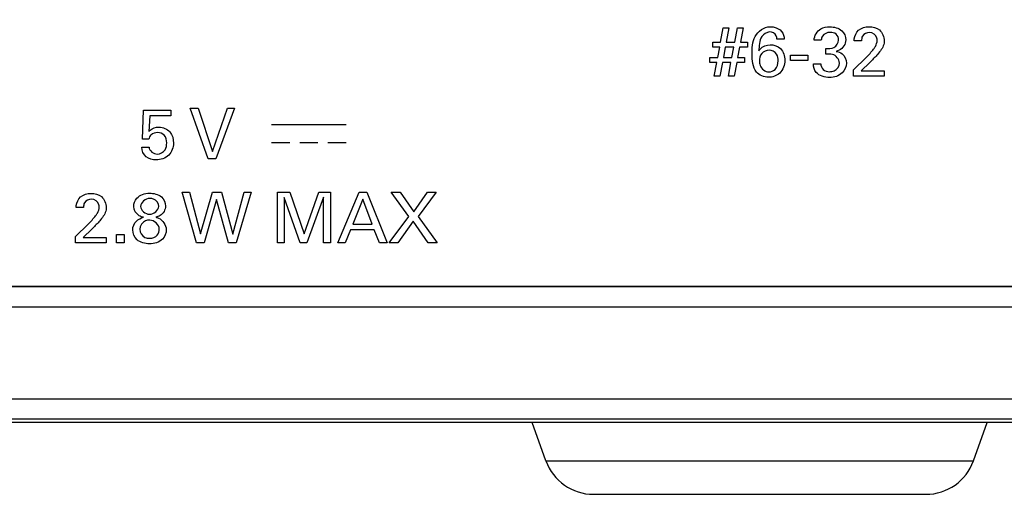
# Model space of a CAD drawing. Header units: inches. Extents: x 0 to 34, y 0 to 22.
# Tile 13 of 47: x 18.349 to 19.325, y 11.514 to 11.984. Entities that reach past the tile are written whole.
import ezdxf

# ---------------------------------------------------------------- set-up
doc = ezdxf.new("R2010")
doc.units = ezdxf.units.IN
doc.header["$LTSCALE"] = 1.87
doc.header["$MEASUREMENT"] = 0
doc.layers.get('0').update_dxf_attribs({"linetype": 'CONTINUOUS'})
doc.layers.add('DIMENSIONS', color=7, linetype='CONTINUOUS')
doc.styles.get("Standard").update_dxf_attribs({"font": 'txt', "width": 0.8})
doc.dimstyles.new('DIMSTYLE_2', dxfattribs={"dimtxt": 0.125, "dimasz": 0.18, "dimexe": 0.125, "dimexo": 0.0625, "dimgap": 0.03125, "dimtad": 0, "dimtih": 1, "dimtoh": 1, "dimdec": 3, "dimzin": 4, "dimdsep": 46, "dimtxsty": 'STANDARD', "dimblk": '_FILLED', "dimblk1": '_FILLED', "dimblk2": '_FILLED', "dimcen": 0.09, "dimadec": 0, "dimazin": 0, "dimtp": 0.001, "dimtm": 0.001, "dimtfac": 1, "dimtdec": 3, "dimtofl": 0, "dimtmove": 0, "dimatfit": 3, "dimldrblk": '_FILLED', "dimfxl": 1, "dimtolj": 1, "dimtzin": 4, "dimarcsym": 0})

# ---------------------------------------------------------------- blocks, each defined once
blk = doc.blocks.new('*D13')
at = {"layer": 'DIMENSIONS', "color": 2, "linetype": 'CONTINUOUS'}
blk.add_line((18.84108, 12.34691), (20.67193, 12.34691), dxfattribs=at)
at = {"layer": 'DIMENSIONS', "color": 2, "linetype": 'CONTINUOUS', "insert": (20.73443, 12.40941), "char_height": 0.125, "width": 1.225, "attachment_point": 1, "line_spacing_factor": 0.9}
blk.add_mtext('.762{\\Ftxt.shx;\\W1.000000;\\H0.125000; }[19.34]', dxfattribs=at)
blk = doc.blocks.new('_FILLED')
at = {"color": 0, "linetype": 'BYBLOCK'}
blk.add_solid([(0, 0), (-1, 0.1736), (-1, -0.1736)], dxfattribs=at)
blk = doc.blocks.new('*D14')
at = {"layer": 'DIMENSIONS', "color": 2, "linetype": 'CONTINUOUS'}
blk.add_line((19.30911, 12.18891), (20.67193, 12.18891), dxfattribs=at)
at = {"layer": 'DIMENSIONS', "color": 2, "linetype": 'CONTINUOUS', "insert": (20.73443, 12.25141), "char_height": 0.125, "width": 1.225, "attachment_point": 1, "line_spacing_factor": 0.9}
blk.add_mtext('.604{\\Ftxt.shx;\\W1.000000;\\H0.125000; }[15.33]', dxfattribs=at)
blk = doc.blocks.new('*D15')
at = {"layer": 'DIMENSIONS', "color": 2, "linetype": 'CONTINUOUS'}
for p, q in [((18.6706, 12.07922), (20.19479, 12.07922)), ((20.19479, 12.07922), (20.24593, 12.02483)), ((20.24593, 12.02483), (20.67193, 12.02483))]:
    blk.add_line(p, q, dxfattribs=at)
at = {"layer": 'DIMENSIONS', "color": 2, "linetype": 'CONTINUOUS', "insert": (20.73443, 12.08733), "char_height": 0.125, "width": 1.225, "attachment_point": 1, "line_spacing_factor": 0.9}
blk.add_mtext('.494{\\Ftxt.shx;\\W1.000000;\\H0.125000; }[12.54]', dxfattribs=at)

msp = doc.modelspace()

# ---------------------------------------------------------------- linework, layer by layer
at = {"color": 40, "linetype": 'CONTINUOUS'}
for p, q in [((19.04379, 11.9621), (19.04642, 11.97656)), ((19.04642, 11.97656), (19.05206, 11.97656)), ((19.05206, 11.97656), (19.04935, 11.9621)), ((19.05783, 11.9621), (19.06047, 11.97656)), ((19.06047, 11.97656), (19.0661, 11.97656)), ((19.0661, 11.97656), (19.06339, 11.9621)), ((19.10679, 11.96516), (19.09963, 11.96516)), ((19.14351, 11.96432), (19.13648, 11.96432)), ((19.18337, 11.96343), (19.17607, 11.96343)), ((19.03594, 11.9621), (19.04379, 11.9621)), ((19.03594, 11.95731), (19.03594, 11.9621)), ((19.04288, 11.95731), (19.03594, 11.95731)), ((19.04094, 11.94695), (19.04288, 11.95731)), ((19.04844, 11.95731), (19.04657, 11.94695)), ((19.05692, 11.95731), (19.04844, 11.95731)), ((19.04935, 11.9621), (19.05783, 11.9621)), ((19.05498, 11.94695), (19.05692, 11.95731)), ((19.06248, 11.95731), (19.06061, 11.94695)), ((19.07033, 11.95731), (19.06248, 11.95731)), ((19.06339, 11.9621), (19.07033, 11.9621)), ((19.07033, 11.9621), (19.07033, 11.95731)), ((19.14789, 11.95035), (19.14789, 11.95599)), ((19.03307, 11.94216), (19.03316, 11.94695)), ((19.03316, 11.94695), (19.04094, 11.94695)), ((19.04657, 11.94695), (19.05498, 11.94695)), ((19.06061, 11.94695), (19.06748, 11.94695)), ((19.06748, 11.94695), (19.06748, 11.94216)), ((19.11288, 11.94939), (19.13032, 11.94939)), ((19.11288, 11.9441), (19.11288, 11.94939)), ((19.13032, 11.9441), (19.11288, 11.9441)), ((19.13032, 11.94939), (19.13032, 11.9441)), ((19.17537, 11.93478), (19.18795, 11.94716)), ((19.04003, 11.94216), (19.03307, 11.94216)), ((19.03752, 11.92846), (19.04003, 11.94216)), ((19.04566, 11.94216), (19.04308, 11.92846)), ((19.05407, 11.94216), (19.04566, 11.94216)), ((19.05157, 11.92846), (19.05407, 11.94216)), ((19.0597, 11.94216), (19.05714, 11.92846)), ((19.06748, 11.94216), (19.0597, 11.94216)), ((19.13572, 11.94083), (19.14309, 11.94083)), ((19.17537, 11.92846), (19.17537, 11.93478)), ((19.19149, 11.94194), (19.18309, 11.93395)), ((19.18309, 11.93395), (19.20595, 11.93395)), ((19.20595, 11.93395), (19.20595, 11.92846)), ((19.04308, 11.92846), (19.03752, 11.92846)), ((19.05714, 11.92846), (19.05157, 11.92846)), ((19.20595, 11.92846), (19.17537, 11.92846)), ((18.47075, 11.8662), (18.472, 11.89484)), ((18.472, 11.89484), (18.49904, 11.89484)), ((18.49904, 11.89484), (18.49904, 11.88921)), ((18.51818, 11.89692), (18.52589, 11.89692)), ((18.53604, 11.84673), (18.51818, 11.89692)), ((18.52589, 11.89692), (18.54014, 11.85403)), ((18.54014, 11.85403), (18.55515, 11.89692)), ((18.56218, 11.89692), (18.54368, 11.84673)), ((18.55515, 11.89692), (18.56218, 11.89692)), ((18.47798, 11.88921), (18.47707, 11.87364)), ((18.49904, 11.88921), (18.47798, 11.88921)), ((18.59882, 11.8808), (18.67266, 11.8808)), ((18.47707, 11.8662), (18.47075, 11.8662)), ((18.47013, 11.85813), (18.47736, 11.85813)), ((18.59882, 11.86272), (18.61683, 11.86272)), ((18.62672, 11.86272), (18.64474, 11.86272)), ((18.65464, 11.86272), (18.67266, 11.86272)), ((18.54368, 11.84673), (18.53604, 11.84673)), ((18.51015, 11.81359), (18.5176, 11.81359)), ((18.52441, 11.7634), (18.51015, 11.81359)), ((18.5176, 11.81359), (18.52844, 11.7723)), ((18.52844, 11.7723), (18.5404, 11.81359)), ((18.5404, 11.81359), (18.54901, 11.81359)), ((18.54901, 11.81359), (18.56035, 11.77195)), ((18.56035, 11.77195), (18.57174, 11.81359)), ((18.57855, 11.81359), (18.56369, 11.7634)), ((18.57174, 11.81359), (18.57855, 11.81359)), ((18.60461, 11.81359), (18.61691, 11.81359)), ((18.60461, 11.7634), (18.60461, 11.81359)), ((18.62719, 11.7634), (18.61135, 11.80831)), ((18.61135, 11.80831), (18.61135, 11.7634)), ((18.61691, 11.81359), (18.63108, 11.77223)), ((18.63108, 11.77223), (18.64562, 11.81359)), ((18.65028, 11.80858), (18.6338, 11.7634)), ((18.64562, 11.81359), (18.65708, 11.81359)), ((18.65028, 11.7634), (18.65028, 11.80858)), ((18.65708, 11.81359), (18.65708, 11.7634)), ((18.66453, 11.7634), (18.68566, 11.81359)), ((18.68907, 11.80671), (18.67934, 11.7821)), ((18.68566, 11.81359), (18.69309, 11.81359)), ((18.69832, 11.7821), (18.68907, 11.80671)), ((18.69309, 11.81359), (18.7134, 11.7634)), ((18.71745, 11.81359), (18.72635, 11.81359)), ((18.73483, 11.78967), (18.71745, 11.81359)), ((18.72635, 11.81359), (18.7399, 11.79426)), ((18.7399, 11.79426), (18.75345, 11.81359)), ((18.76186, 11.81359), (18.744, 11.78954)), ((18.75345, 11.81359), (18.76186, 11.81359)), ((18.41239, 11.79837), (18.40509, 11.79837)), ((18.54436, 11.80629), (18.53191, 11.7634)), ((18.55597, 11.7634), (18.54436, 11.80629)), ((18.71537, 11.7634), (18.73483, 11.78967)), ((18.744, 11.78954), (18.76277, 11.7634)), ((18.4044, 11.76973), (18.41697, 11.7821)), ((18.67934, 11.7821), (18.69832, 11.7821)), ((18.73906, 11.78495), (18.72378, 11.7634)), ((18.75401, 11.7634), (18.73906, 11.78495)), ((18.4044, 11.7634), (18.4044, 11.76973)), ((18.42053, 11.77688), (18.41212, 11.76889)), ((18.41212, 11.76889), (18.43498, 11.76889)), ((18.43498, 11.76889), (18.43498, 11.7634)), ((18.44495, 11.77174), (18.45267, 11.77174)), ((18.44495, 11.7634), (18.44495, 11.77174)), ((18.45267, 11.77174), (18.45267, 11.7634)), ((18.67712, 11.77647), (18.67169, 11.7634)), ((18.70039, 11.77647), (18.67712, 11.77647)), ((18.70582, 11.7634), (18.70039, 11.77647)), ((18.43498, 11.7634), (18.4044, 11.7634)), ((18.45267, 11.7634), (18.44495, 11.7634)), ((18.53191, 11.7634), (18.52441, 11.7634)), ((18.56369, 11.7634), (18.55597, 11.7634)), ((18.61135, 11.7634), (18.60461, 11.7634)), ((18.6338, 11.7634), (18.62719, 11.7634)), ((18.65708, 11.7634), (18.65028, 11.7634)), ((18.67169, 11.7634), (18.66453, 11.7634)), ((18.7134, 11.7634), (18.70582, 11.7634)), ((18.72378, 11.7634), (18.71537, 11.7634)), ((18.76277, 11.7634), (18.75401, 11.7634))]:
    msp.add_line(p, q, dxfattribs=at)
at = {"color": 7, "linetype": 'CONTINUOUS'}
for p, q in [((14.72259, 11.72055), (19.44244, 11.72055)), ((19.44244, 11.71976), (14.72259, 11.71976)), ((19.44244, 11.69976), (14.72259, 11.69976)), ((14.72259, 11.60907), (19.44244, 11.60907)), ((14.72259, 11.58907), (19.44244, 11.58907)), ((19.44244, 11.5854), (14.72259, 11.5854)), ((18.87066, 11.5476), (18.85716, 11.5854)), ((19.29437, 11.5476), (19.30787, 11.5854)), ((18.87066, 11.5476), (19.29437, 11.5476)), ((18.91775, 11.51441), (19.24728, 11.51441))]:
    msp.add_line(p, q, dxfattribs=at)
for centre, start, end in [((18.91775, 11.56441), 199.65382, 270), ((19.24728, 11.56441), 270, 340.34618)]:
    msp.add_arc(centre, 0.05, start, end, dxfattribs=at)
at = {"color": 40, "linetype": 'CONTINUOUS'}
for points, knots in [([(19.07489, 11.95035), (19.07489, 11.95629), (19.07518, 11.96866), (19.08685, 11.97753), (19.09269, 11.97753)], [0, 0, 0, 0, 0.504284, 1, 1, 1, 1]), ([(19.09233, 11.97232), (19.08935, 11.97232), (19.08168, 11.96691), (19.08193, 11.95838), (19.0817, 11.95355)], [0, 0, 0, 0, 0.381981, 1, 1, 1, 1]), ([(19.09963, 11.96516), (19.09962, 11.96635), (19.09909, 11.97021), (19.09484, 11.97232), (19.09233, 11.97232)], [0, 0, 0, 0, 0.322062, 1, 1, 1, 1]), ([(19.09269, 11.97753), (19.0941, 11.97753), (19.09832, 11.97714), (19.10232, 11.975), (19.10421, 11.97295)], [0, 0, 0, 0, 0.336964, 1, 1, 1, 1]), ([(19.13648, 11.96432), (19.13663, 11.96859), (19.14116, 11.97642), (19.14894, 11.97746), (19.15205, 11.97746)], [0, 0, 0, 0, 0.578918, 1, 1, 1, 1]), ([(19.15205, 11.97746), (19.1562, 11.97746), (19.16437, 11.97553), (19.16777, 11.96774), (19.16777, 11.96447)], [0, 0, 0, 0, 0.559235, 1, 1, 1, 1]), ([(19.17607, 11.96343), (19.17609, 11.96414), (19.17625, 11.96799), (19.17814, 11.97193), (19.18052, 11.97399)], [0, 0, 0, 0, 0.184462, 1, 1, 1, 1]), ([(19.19094, 11.97746), (19.1945, 11.97746), (19.20272, 11.97568), (19.20582, 11.96737), (19.20582, 11.96343)], [0, 0, 0, 0, 0.474454, 1, 1, 1, 1]), ([(19.15227, 11.9719), (19.14941, 11.9719), (19.14464, 11.96983), (19.14364, 11.96561), (19.14351, 11.96432)], [0, 0, 0, 0, 0.688512, 1, 1, 1, 1]), ([(19.14789, 11.95599), (19.15064, 11.95575), (19.15672, 11.95565), (19.16075, 11.96146), (19.16075, 11.96432)], [0, 0, 0, 0, 0.491334, 1, 1, 1, 1]), ([(19.16075, 11.96432), (19.16075, 11.96643), (19.15907, 11.97112), (19.15436, 11.9719), (19.15227, 11.9719)], [0, 0, 0, 0, 0.501283, 1, 1, 1, 1]), ([(19.16777, 11.96447), (19.16777, 11.96339), (19.16715, 11.9582), (19.16215, 11.95402), (19.15817, 11.95313)], [0, 0, 0, 0, 0.209293, 1, 1, 1, 1]), ([(19.19122, 11.97184), (19.18866, 11.97184), (19.18381, 11.96964), (19.18337, 11.96509), (19.18337, 11.96343)], [0, 0, 0, 0, 0.606166, 1, 1, 1, 1]), ([(19.19894, 11.96398), (19.19894, 11.96473), (19.19872, 11.96863), (19.19434, 11.97184), (19.19122, 11.97184)], [0, 0, 0, 0, 0.192753, 1, 1, 1, 1]), ([(19.19539, 11.95542), (19.196, 11.95626), (19.19778, 11.9588), (19.19894, 11.9619), (19.19894, 11.96398)], [0, 0, 0, 0, 0.332709, 1, 1, 1, 1]), ([(19.20582, 11.96343), (19.20582, 11.96268), (19.20573, 11.95817), (19.20269, 11.95431), (19.20039, 11.9514)], [0, 0, 0, 0, 0.167918, 1, 1, 1, 1]), ([(19.0817, 11.95355), (19.08215, 11.9542), (19.08458, 11.95779), (19.08934, 11.95967), (19.09289, 11.95967)], [0, 0, 0, 0, 0.181311, 1, 1, 1, 1]), ([(19.09178, 11.95431), (19.08913, 11.95431), (19.08351, 11.95182), (19.08219, 11.94615), (19.08219, 11.94354)], [0, 0, 0, 0, 0.504377, 1, 1, 1, 1]), ([(19.10074, 11.94361), (19.10074, 11.94587), (19.10017, 11.95135), (19.09462, 11.95431), (19.09178, 11.95431)], [0, 0, 0, 0, 0.443683, 1, 1, 1, 1]), ([(19.09289, 11.95967), (19.09653, 11.95967), (19.10489, 11.95689), (19.10741, 11.94835), (19.10741, 11.94423)], [0, 0, 0, 0, 0.469641, 1, 1, 1, 1]), ([(19.15817, 11.95313), (19.16027, 11.95284), (19.1659, 11.95104), (19.16846, 11.9449), (19.16846, 11.94145)], [0, 0, 0, 0, 0.381701, 1, 1, 1, 1]), ([(19.08219, 11.94354), (19.08219, 11.94208), (19.08271, 11.93703), (19.08785, 11.93271), (19.09143, 11.93271)], [0, 0, 0, 0, 0.289943, 1, 1, 1, 1]), ([(19.10741, 11.94423), (19.10741, 11.93971), (19.10425, 11.93044), (19.09515, 11.92742), (19.09115, 11.92742)], [0, 0, 0, 0, 0.53076, 1, 1, 1, 1]), ([(19.09143, 11.93271), (19.09368, 11.93271), (19.09921, 11.93482), (19.10074, 11.94063), (19.10074, 11.94361)], [0, 0, 0, 0, 0.43073, 1, 1, 1, 1]), ([(19.20039, 11.9514), (19.19823, 11.94868), (19.1951, 11.94566), (19.1921, 11.94254), (19.19149, 11.94194)], [0, 0, 0, 0, 0.803534, 1, 1, 1, 1]), ([(19.14309, 11.94083), (19.14306, 11.93881), (19.14468, 11.93404), (19.14958, 11.93298), (19.15192, 11.93298)], [0, 0, 0, 0, 0.463304, 1, 1, 1, 1]), ([(19.16846, 11.94145), (19.16846, 11.93796), (19.16485, 11.92973), (19.15623, 11.92728), (19.15178, 11.92728)], [0, 0, 0, 0, 0.439722, 1, 1, 1, 1]), ([(19.15192, 11.93298), (19.15338, 11.93298), (19.1581, 11.93341), (19.16151, 11.9384), (19.16151, 11.94154)], [0, 0, 0, 0, 0.318729, 1, 1, 1, 1]), ([(18.47707, 11.87364), (18.47753, 11.87409), (18.4802, 11.87669), (18.48412, 11.87809), (18.48722, 11.87809)], [0, 0, 0, 0, 0.171877, 1, 1, 1, 1]), ([(18.48722, 11.87809), (18.49117, 11.87809), (18.49958, 11.87457), (18.50161, 11.8661), (18.50161, 11.86224)], [0, 0, 0, 0, 0.505476, 1, 1, 1, 1]), ([(18.49487, 11.86237), (18.49487, 11.86505), (18.49367, 11.8707), (18.48816, 11.87274), (18.48577, 11.87274)], [0, 0, 0, 0, 0.527855, 1, 1, 1, 1]), ([(18.48444, 11.84562), (18.48096, 11.84562), (18.47344, 11.84738), (18.47027, 11.8547), (18.47013, 11.85813)], [0, 0, 0, 0, 0.503453, 1, 1, 1, 1]), ([(18.50161, 11.86224), (18.50161, 11.85799), (18.49834, 11.84864), (18.4889, 11.84562), (18.48444, 11.84562)], [0, 0, 0, 0, 0.487265, 1, 1, 1, 1]), ([(18.48534, 11.85132), (18.48836, 11.85132), (18.49408, 11.85445), (18.49487, 11.86008), (18.49487, 11.86237)], [0, 0, 0, 0, 0.567313, 1, 1, 1, 1]), ([(18.40509, 11.79837), (18.40511, 11.79908), (18.40526, 11.80293), (18.40715, 11.80687), (18.40954, 11.80893)], [0, 0, 0, 0, 0.184548, 1, 1, 1, 1]), ([(18.42024, 11.80678), (18.41768, 11.80678), (18.41283, 11.80458), (18.41239, 11.80003), (18.41239, 11.79837)], [0, 0, 0, 0, 0.606163, 1, 1, 1, 1]), ([(18.41997, 11.81241), (18.42353, 11.81241), (18.43174, 11.81062), (18.43484, 11.80231), (18.43484, 11.79837)], [0, 0, 0, 0, 0.474138, 1, 1, 1, 1]), ([(18.42796, 11.79892), (18.42796, 11.79967), (18.42775, 11.80357), (18.42336, 11.80678), (18.42024, 11.80678)], [0, 0, 0, 0, 0.192776, 1, 1, 1, 1]), ([(18.46218, 11.79948), (18.46218, 11.80239), (18.46496, 11.81013), (18.47326, 11.81262), (18.47775, 11.81262)], [0, 0, 0, 0, 0.393144, 1, 1, 1, 1]), ([(18.47775, 11.81262), (18.48187, 11.81262), (18.49012, 11.81101), (18.49373, 11.80312), (18.49373, 11.79976)], [0, 0, 0, 0, 0.550154, 1, 1, 1, 1]), ([(18.48705, 11.79961), (18.48705, 11.80258), (18.48365, 11.80709), (18.47932, 11.80747), (18.47802, 11.80747)], [0, 0, 0, 0, 0.695959, 1, 1, 1, 1]), ([(18.42442, 11.79037), (18.42503, 11.79121), (18.42681, 11.79374), (18.42796, 11.79685), (18.42796, 11.79892)], [0, 0, 0, 0, 0.332884, 1, 1, 1, 1]), ([(18.43484, 11.79837), (18.43484, 11.79762), (18.43474, 11.79312), (18.43172, 11.78925), (18.42942, 11.78634)], [0, 0, 0, 0, 0.167764, 1, 1, 1, 1]), ([(18.47184, 11.78877), (18.47037, 11.78909), (18.46554, 11.79067), (18.46218, 11.79594), (18.46218, 11.79948)], [0, 0, 0, 0, 0.297393, 1, 1, 1, 1]), ([(18.49373, 11.79976), (18.49373, 11.79616), (18.49046, 11.79067), (18.48546, 11.78913), (18.48393, 11.78885)], [0, 0, 0, 0, 0.699239, 1, 1, 1, 1]), ([(18.48393, 11.78885), (18.48489, 11.78859), (18.49022, 11.78717), (18.49443, 11.78122), (18.49443, 11.77668)], [0, 0, 0, 0, 0.179921, 1, 1, 1, 1]), ([(18.42942, 11.78634), (18.42724, 11.78363), (18.42412, 11.78061), (18.42112, 11.77749), (18.42053, 11.77688)], [0, 0, 0, 0, 0.803921, 1, 1, 1, 1]), ([(18.47802, 11.78592), (18.47666, 11.78592), (18.47185, 11.78536), (18.46821, 11.78027), (18.46821, 11.77688)], [0, 0, 0, 0, 0.287082, 1, 1, 1, 1]), ([(18.46821, 11.77688), (18.46821, 11.77372), (18.47152, 11.76862), (18.47635, 11.76806), (18.47789, 11.76806)], [0, 0, 0, 0, 0.672807, 1, 1, 1, 1]), ([(18.47789, 11.76806), (18.48066, 11.76806), (18.48612, 11.76983), (18.48747, 11.77504), (18.48747, 11.77709)], [0, 0, 0, 0, 0.57388, 1, 1, 1, 1]), ([(18.49443, 11.77668), (18.49443, 11.77326), (18.49125, 11.76484), (18.4824, 11.76257), (18.47789, 11.76257)], [0, 0, 0, 0, 0.430888, 1, 1, 1, 1])]:
    msp.add_open_spline(points, degree=3, knots=knots, dxfattribs=at)
for points in [[(19.10421, 11.97295), (19.10599, 11.97087), (19.10669, 11.9679), (19.10679, 11.96516)], [(19.18052, 11.97399), (19.18331, 11.97637), (19.18728, 11.97746), (19.19094, 11.97746)], [(19.18795, 11.94716), (19.19061, 11.94974), (19.19319, 11.95244), (19.19539, 11.95542)], [(19.07927, 11.93264), (19.07561, 11.9375), (19.07489, 11.94427), (19.07489, 11.95035)], [(19.15456, 11.95001), (19.15238, 11.95044), (19.15011, 11.95043), (19.14789, 11.95035)], [(19.16151, 11.94154), (19.16151, 11.94519), (19.15813, 11.94923), (19.15456, 11.95001)], [(19.13857, 11.93229), (19.13658, 11.93453), (19.13582, 11.93783), (19.13572, 11.94083)], [(19.09115, 11.92742), (19.08683, 11.92742), (19.08191, 11.92921), (19.07927, 11.93264)], [(19.15178, 11.92728), (19.14707, 11.92728), (19.14165, 11.92872), (19.13857, 11.93229)], [(18.47929, 11.87023), (18.47821, 11.86914), (18.47754, 11.86766), (18.47707, 11.8662)], [(18.48577, 11.87274), (18.48345, 11.87274), (18.48093, 11.87186), (18.47929, 11.87023)], [(18.47736, 11.85813), (18.47745, 11.85464), (18.48184, 11.85132), (18.48534, 11.85132)], [(18.40954, 11.80893), (18.41233, 11.81131), (18.41631, 11.81241), (18.41997, 11.81241)], [(18.47802, 11.80747), (18.47401, 11.80747), (18.46892, 11.80362), (18.46892, 11.79961)], [(18.46892, 11.79961), (18.46892, 11.79567), (18.47388, 11.79183), (18.47782, 11.79183)], [(18.47782, 11.79183), (18.48184, 11.79183), (18.48705, 11.79559), (18.48705, 11.79961)], [(18.41697, 11.7821), (18.41963, 11.78468), (18.42221, 11.78739), (18.42442, 11.79037)], [(18.46488, 11.78509), (18.46674, 11.78694), (18.46934, 11.78797), (18.47184, 11.78877)], [(18.4612, 11.77626), (18.4612, 11.77945), (18.46256, 11.7829), (18.46488, 11.78509)], [(18.48747, 11.77709), (18.48747, 11.78141), (18.48233, 11.78592), (18.47802, 11.78592)], [(18.46543, 11.7666), (18.46285, 11.76898), (18.4612, 11.77275), (18.4612, 11.77626)], [(18.47789, 11.76257), (18.47352, 11.76257), (18.46865, 11.76365), (18.46543, 11.7666)]]:
    msp.add_open_spline(points, degree=3, dxfattribs=at)

# ---------------------------------------------------------------- dimensions: what is measured, and where the dimension line sits
at = {"layer": 'DIMENSIONS', "color": 2, "linetype": 'CONTINUOUS'}
for feature_location, offset, origin, picture, middle in [((18.84108, 12.34691), (1.83085, 0), (18.77858, 11.5854), '*D13', (21.34693, 12.34691)), ((19.30911, 12.18891), (1.36282, 0), (19.24661, 11.5854), '*D14', (21.34693, 12.18891)), ((18.6706, 12.07922), (2.00132, -0.0544), (18.6081, 11.5854), '*D15', (21.34693, 12.02483))]:
    dim = msp.add_ordinate_dim(feature_location=feature_location, offset=offset, dtype=0, origin=origin, dimstyle='DIMSTYLE_2', dxfattribs=at)
    dim.commit()
    dim.dimension.update_dxf_attribs({"geometry": picture, "text_midpoint": middle})

doc.saveas('drawing.dxf')
